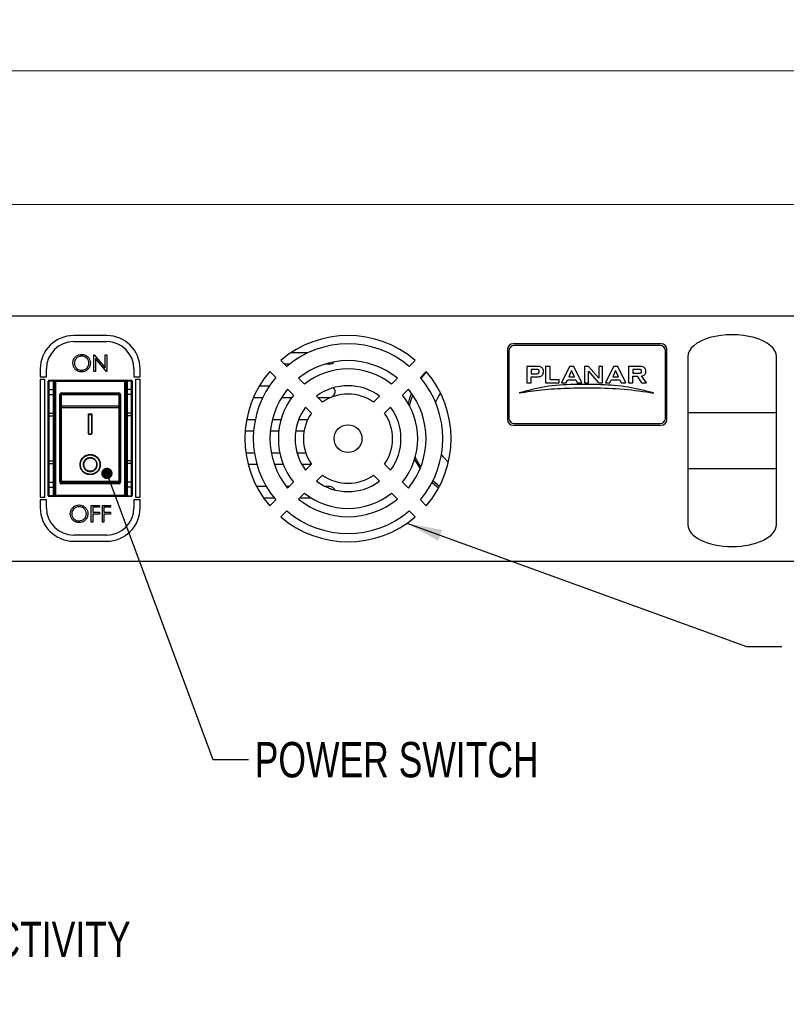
# Model space of a CAD drawing. Header units: millimetres. Extents: x 0 to 844, y -2 to 552.
# Tile 4 of 65: x 237 to 305, y 123 to 211. Entities that reach past the tile are written whole.
import ezdxf

# ---------------------------------------------------------------- set-up
doc = ezdxf.new("R2010")
doc.units = ezdxf.units.MM
doc.styles.add('SLDTEXTSTYLE3', font='TXT', dxfattribs={"width": 0.75})
doc.dimstyles.new('SLDDIMSTYLE0', dxfattribs={"dimtxt": 3.175, "dimasz": 3.175, "dimexe": 0, "dimexo": 0.0625, "dimgap": 0.79375, "dimtad": 0, "dimtih": 1, "dimtoh": 1, "dimdec": 1, "dimlfac": 2, "dimrnd": 1e-09, "dimzin": 12, "dimdsep": 46, "dimtxsty": 'SLDTEXTSTYLE3', "dimsah": 1, "dimcen": 0.09, "dimadec": 0, "dimazin": 3, "dimtfac": 1, "dimtdec": 1, "dimtofl": 0, "dimtmove": 0, "dimatfit": 3, "dimfxl": 1, "dimfrac": 2, "dimtolj": 1, "dimtzin": 12, "dimarcsym": 0})
doc.dimstyles.new('SLDDIMSTYLE1', dxfattribs={"dimtxt": 0.18, "dimasz": 1.016, "dimexe": 0, "dimexo": 0.0625, "dimgap": 0, "dimtad": 0, "dimtih": 1, "dimtoh": 1, "dimdec": 0, "dimrnd": 1e-09, "dimzin": 0, "dimdsep": 46, "dimtxsty": 'Standard', "dimblk1": 'DOT', "dimblk2": 'DOT', "dimsah": 1, "dimcen": 0.09, "dimadec": 0, "dimazin": 0, "dimtfac": 1.016, "dimtdec": 0, "dimtofl": 0, "dimtmove": 0, "dimatfit": 3, "dimldrblk": 'DOT', "dimfxl": 1, "dimfrac": 2, "dimtolj": 1, "dimtzin": 0, "dimarcsym": 0})
doc.dimstyles.new('SLDDIMSTYLE2', dxfattribs={"dimtxt": 0.18, "dimasz": 3.175, "dimexe": 0, "dimexo": 0.0625, "dimgap": 0, "dimtad": 0, "dimtih": 1, "dimtoh": 1, "dimdec": 0, "dimrnd": 1e-09, "dimzin": 0, "dimdsep": 46, "dimtxsty": 'Standard', "dimsah": 1, "dimcen": 0.09, "dimadec": 0, "dimazin": 0, "dimtfac": 3.175, "dimtdec": 0, "dimtofl": 0, "dimtmove": 0, "dimatfit": 3, "dimfxl": 1, "dimfrac": 2, "dimtolj": 1, "dimtzin": 0, "dimarcsym": 0})

# ---------------------------------------------------------------- blocks, each defined once
blk = doc.blocks.new('_D')
at = {"color": 1, "linetype": 'Continuous', "lineweight": 0}
for p, q in [((189.433, 199.237), (188.465, 199.237)), ((188.465, 199.237), (188.465, 194.197)), ((199.99, 199.237), (200.957, 199.237)), ((200.957, 199.237), (200.957, 194.197)), ((78.383, 184.634), (78.383, 197.839)), ((310.433, 184.634), (310.433, 197.839)), ((78.383, 194.664), (185.682, 194.664)), ((310.433, 194.664), (203.741, 194.664)), ((188.465, 194.197), (189.433, 194.197)), ((200.957, 194.197), (199.99, 194.197))]:
    blk.add_line(p, q, dxfattribs=at)
at = {"color": 1, "linetype": 'Continuous', "lineweight": 18}
for points in [[(78.383, 194.664), (81.558, 194.156), (81.558, 195.172)], [(310.433, 194.664), (307.258, 195.172), (307.258, 194.156)]]:
    blk.add_solid(points, dxfattribs=at)
at = {"color": 1, "linetype": 'Continuous', "lineweight": 18, "char_height": 3.175, "attachment_point": 1, "style": 'SLDTEXTSTYLE3'}
for s, insert in [('18.27', (189.433, 198.29)), ('464.1', (189.433, 193.539))]:
    blk.add_mtext(s, dxfattribs=dict(at, insert=insert))
blk = doc.blocks.new('_D_1')
at = {"color": 1, "linetype": 'Continuous', "lineweight": 0}
for p, q in [((189.715, 211.237), (188.748, 211.237)), ((188.748, 211.237), (188.748, 206.197)), ((200.272, 211.237), (201.239, 211.237)), ((201.239, 211.237), (201.239, 206.197)), ((73.758, 185.934), (73.758, 209.839)), ((315.058, 185.934), (315.058, 209.839)), ((73.758, 206.664), (185.964, 206.664)), ((315.058, 206.664), (204.023, 206.664)), ((188.748, 206.197), (189.715, 206.197)), ((201.239, 206.197), (200.272, 206.197))]:
    blk.add_line(p, q, dxfattribs=at)
at = {"color": 1, "linetype": 'Continuous', "lineweight": 18}
for points in [[(73.758, 206.664), (76.933, 206.156), (76.933, 207.172)], [(315.058, 206.664), (311.883, 207.172), (311.883, 206.156)]]:
    blk.add_solid(points, dxfattribs=at)
at = {"color": 1, "linetype": 'Continuous', "lineweight": 18, "char_height": 3.175, "attachment_point": 1, "style": 'SLDTEXTSTYLE3'}
for s, insert in [('19.00', (189.715, 210.29)), ('482.6', (189.715, 205.539))]:
    blk.add_mtext(s, dxfattribs=dict(at, insert=insert))
blk = doc.blocks.new('_Dot')
at = {"color": 0, "linetype": 'ByBlock', "lineweight": -2}
blk.add_line((-0.5, 0), (-1, 0), dxfattribs=at)
at = {"color": 0, "linetype": 'ByBlock', "const_width": 0.5}
blk.add_lwpolyline([(-0.25, 0, 1), (0.25, 0, 1)], format="xyb", close=True, dxfattribs=at)
blk = doc.blocks.new('SW_NOTE_0_7')
at = {"color": 0, "linetype": 'Continuous', "lineweight": 0, "char_height": 3.175, "attachment_point": 1, "style": 'SLDTEXTSTYLE3'}
for s, insert in [('PORT OUTPUT ACTIVITY', (0.61, 1.604)), ('INDICATORS', (0.61, -2.571))]:
    blk.add_mtext(s, dxfattribs=dict(at, insert=insert))

msp = doc.modelspace()

# ---------------------------------------------------------------- linework, layer by layer
at = {"color": 7, "linetype": 'Continuous', "lineweight": 25}
for p, q in [((315.058, 184.664), (73.758, 184.664)), ((244.41, 182.915), (241.455, 182.915)), ((241.455, 182.365), (244.41, 182.365)), ((294.158, 182.164), (280.858, 182.164)), ((294.033, 182.014), (280.983, 182.014)), ((243.26, 179.682), (243.26, 181.182)), ((243.26, 181.182), (243.288, 181.182)), ((243.288, 181.182), (244.279, 180.002)), ((244.279, 181.182), (244.413, 181.182)), ((244.279, 180.002), (244.279, 181.182)), ((244.413, 181.182), (244.413, 179.682)), ((262.458, 181.364), (260.932, 181.364)), ((280.358, 181.664), (280.358, 175.364)), ((280.483, 181.514), (280.483, 175.514)), ((294.533, 175.514), (294.533, 181.514)), ((294.658, 175.364), (294.658, 181.664)), ((244.383, 179.682), (243.394, 180.86)), ((243.394, 180.86), (243.394, 179.682)), ((260.031, 180.681), (260.563, 180.149)), ((260.348, 180.364), (260.827, 180.364)), ((264.03, 180.364), (264.408, 180.364)), ((271.553, 180.149), (272.085, 180.681)), ((283.111, 180.147), (282.096, 180.147)), ((282.096, 180.147), (282.096, 178.67)), ((283.784, 180.147), (283.784, 178.67)), ((284.179, 180.147), (283.784, 180.147)), ((284.179, 178.951), (284.179, 180.147)), ((285.912, 180.147), (285.193, 178.67)), ((286.308, 180.147), (285.912, 180.147)), ((287.027, 178.67), (286.308, 180.147)), ((287.263, 180.147), (287.263, 178.67)), ((287.633, 180.147), (287.263, 180.147)), ((288.544, 179.102), (287.633, 180.147)), ((288.544, 180.147), (288.544, 179.102)), ((288.896, 180.147), (288.544, 180.147)), ((288.896, 178.67), (288.896, 180.147)), ((289.858, 180.147), (289.139, 178.67)), ((290.244, 180.147), (289.858, 180.147)), ((290.962, 178.67), (290.244, 180.147)), ((291.21, 180.147), (291.21, 178.67)), ((292.33, 180.147), (291.21, 180.147)), ((296.533, 181.014), (296.533, 176.014)), ((304.483, 176.014), (304.483, 181.014)), ((238.455, 179.915), (238.455, 179.208)), ((239.005, 179.208), (239.005, 179.915)), ((243.394, 179.682), (243.26, 179.682)), ((244.413, 179.682), (244.383, 179.682)), ((246.86, 179.915), (246.86, 179.208)), ((247.41, 179.208), (247.41, 179.915)), ((259.573, 179.159), (259.041, 179.691)), ((273.075, 179.691), (272.543, 179.159)), ((283.036, 179.88), (282.491, 179.88)), ((282.491, 179.88), (282.491, 179.49)), ((282.491, 179.49), (282.999, 179.49)), ((283.194, 179.632), (283.194, 179.729)), ((283.581, 179.58), (283.581, 179.781)), ((286.108, 179.764), (285.86, 179.214)), ((286.358, 179.214), (286.108, 179.764)), ((287.628, 179.707), (288.531, 178.67)), ((287.628, 178.67), (287.628, 179.707)), ((290.05, 179.778), (289.794, 179.215)), ((290.303, 179.215), (290.05, 179.778)), ((291.591, 179.878), (291.591, 179.527)), ((292.211, 179.878), (291.591, 179.878)), ((291.591, 179.527), (292.226, 179.527)), ((291.591, 179.258), (292.002, 179.258)), ((291.591, 178.67), (291.591, 179.258)), ((292.002, 179.258), (292.391, 178.67)), ((292.391, 179.668), (292.391, 179.721)), ((292.832, 178.67), (292.391, 179.289)), ((292.764, 179.639), (292.764, 179.774)), ((238.455, 179.208), (239.005, 179.208)), ((238.855, 178.958), (238.455, 178.958)), ((238.455, 178.958), (238.455, 168.421)), ((238.855, 168.421), (238.855, 178.958)), ((239.158, 177.972), (239.158, 178.762)), ((239.258, 178.914), (239.633, 178.914)), ((239.258, 178.849), (239.258, 178.914)), ((239.258, 178.058), (239.258, 178.849)), ((239.258, 178.849), (239.633, 178.849)), ((239.633, 178.849), (239.633, 178.914)), ((239.633, 178.914), (239.833, 178.914)), ((239.633, 178.058), (239.633, 178.849)), ((239.833, 178.814), (239.733, 178.814)), ((239.733, 177.972), (239.733, 178.762)), ((239.833, 178.914), (239.833, 178.814)), ((239.833, 178.914), (246.033, 178.914)), ((239.833, 178.814), (239.833, 168.564)), ((239.833, 178.814), (246.033, 178.814)), ((246.033, 178.914), (246.033, 178.814)), ((246.033, 178.914), (246.233, 178.914)), ((246.133, 178.814), (246.033, 178.814)), ((246.033, 168.564), (246.033, 178.814)), ((246.133, 178.762), (246.133, 177.972)), ((246.233, 178.914), (246.233, 178.849)), ((246.233, 178.914), (246.608, 178.914)), ((246.233, 178.849), (246.608, 178.849)), ((246.233, 178.849), (246.233, 178.058)), ((246.608, 178.914), (246.608, 178.849)), ((246.608, 178.849), (246.608, 178.058)), ((246.708, 178.762), (246.708, 177.972)), ((246.86, 179.208), (247.41, 179.208)), ((247.01, 178.958), (247.01, 168.421)), ((247.41, 178.958), (247.01, 178.958)), ((247.41, 168.421), (247.41, 178.958)), ((261.628, 179.084), (262.161, 178.551)), ((269.954, 178.551), (270.488, 179.084)), ((282.096, 178.67), (282.491, 178.67)), ((282.491, 178.67), (282.491, 179.222)), ((282.491, 179.222), (283.133, 179.222)), ((283.784, 178.67), (284.992, 178.67)), ((284.992, 178.951), (284.179, 178.951)), ((284.992, 178.67), (284.992, 178.951)), ((285.193, 178.67), (285.615, 178.67)), ((285.615, 178.67), (285.739, 178.945)), ((285.739, 178.945), (286.48, 178.945)), ((285.86, 179.214), (286.358, 179.214)), ((286.48, 178.945), (286.605, 178.67)), ((286.605, 178.67), (287.027, 178.67)), ((287.263, 178.67), (287.628, 178.67)), ((288.531, 178.67), (288.896, 178.67)), ((289.139, 178.67), (289.546, 178.67)), ((289.546, 178.67), (289.671, 178.945)), ((289.671, 178.945), (290.424, 178.945)), ((289.794, 179.215), (290.303, 179.215)), ((290.424, 178.945), (290.547, 178.67)), ((290.547, 178.67), (290.962, 178.67)), ((291.21, 178.67), (291.591, 178.67)), ((292.391, 178.67), (292.832, 178.67)), ((239.158, 177.624), (239.158, 177.972)), ((239.158, 177.624), (239.258, 177.624)), ((239.158, 175.951), (239.158, 177.624)), ((239.258, 177.624), (239.258, 178.058)), ((239.258, 178.058), (239.633, 178.058)), ((239.258, 177.624), (239.633, 177.624)), ((239.258, 175.951), (239.258, 177.624)), ((239.633, 177.624), (239.633, 178.058)), ((239.633, 175.951), (239.633, 177.624)), ((239.633, 177.624), (239.733, 177.624)), ((239.733, 177.624), (239.733, 177.972)), ((239.733, 175.951), (239.733, 177.624)), ((240.208, 169.764), (240.208, 177.614)), ((240.258, 177.614), (240.208, 177.614)), ((240.258, 169.764), (240.258, 177.614)), ((240.308, 176.57), (240.308, 177.605)), ((240.358, 177.764), (245.508, 177.764)), ((240.358, 177.764), (240.358, 177.714)), ((240.358, 177.714), (245.508, 177.714)), ((240.358, 176.605), (240.358, 177.614)), ((240.358, 177.614), (245.508, 177.614)), ((245.508, 177.764), (245.508, 177.714)), ((245.508, 177.614), (245.508, 176.605)), ((245.558, 177.605), (245.558, 176.57)), ((245.658, 177.614), (245.608, 177.614)), ((245.608, 177.614), (245.608, 169.764)), ((245.658, 177.614), (245.658, 169.764)), ((246.133, 177.972), (246.133, 177.624)), ((246.233, 177.624), (246.133, 177.624)), ((246.133, 177.624), (246.133, 175.951)), ((246.608, 178.058), (246.233, 178.058)), ((246.233, 178.058), (246.233, 177.624)), ((246.608, 177.624), (246.233, 177.624)), ((246.233, 177.624), (246.233, 175.951)), ((246.608, 178.058), (246.608, 177.624)), ((246.608, 177.624), (246.608, 175.951)), ((246.708, 177.624), (246.608, 177.624)), ((246.708, 177.972), (246.708, 177.624)), ((246.708, 177.624), (246.708, 175.951)), ((258.975, 178.364), (258.091, 178.364)), ((261.171, 177.561), (260.638, 178.094)), ((271.478, 178.094), (270.944, 177.561)), ((240.358, 176.605), (240.358, 176.415)), ((240.358, 176.605), (245.508, 176.605)), ((245.508, 176.415), (245.508, 176.605)), ((257.58, 177.364), (258.405, 177.364)), ((260.115, 177.364), (261.021, 177.364)), ((263.231, 177.482), (263.768, 176.944)), ((263.348, 177.364), (264.408, 177.364)), ((268.347, 176.944), (268.885, 177.482)), ((239.158, 175.951), (239.258, 175.951)), ((239.258, 175.951), (239.633, 175.951)), ((239.258, 175.703), (239.258, 175.951)), ((239.633, 175.951), (239.733, 175.951)), ((239.633, 175.703), (239.633, 175.951)), ((239.733, 175.753), (239.733, 175.951)), ((239.733, 171.626), (239.733, 175.753)), ((240.308, 169.814), (240.308, 176.444)), ((245.508, 176.415), (240.358, 176.415)), ((240.358, 169.815), (240.358, 176.415)), ((242.783, 175.868), (242.783, 175.855)), ((242.783, 174.104), (242.783, 175.855)), ((242.808, 175.889), (243.058, 175.889)), ((242.808, 175.887), (242.808, 175.877)), ((242.808, 175.887), (243.058, 175.887)), ((242.808, 175.877), (242.808, 175.842)), ((242.808, 175.877), (243.058, 175.877)), ((242.808, 175.842), (243.058, 175.842)), ((242.808, 174.095), (242.808, 175.842)), ((243.058, 175.887), (243.058, 175.877)), ((243.058, 175.877), (243.058, 175.842)), ((243.058, 175.842), (243.058, 174.095)), ((243.083, 175.868), (243.083, 175.855)), ((243.083, 175.855), (243.083, 174.104)), ((245.508, 176.415), (245.508, 169.815)), ((245.558, 176.444), (245.558, 169.814)), ((246.233, 175.951), (246.133, 175.951)), ((246.133, 175.951), (246.133, 175.753)), ((246.133, 175.753), (246.133, 171.626)), ((246.608, 175.951), (246.233, 175.951)), ((246.233, 175.951), (246.233, 175.703)), ((246.708, 175.951), (246.608, 175.951)), ((246.608, 175.951), (246.608, 175.703)), ((262.778, 175.954), (262.241, 176.492)), ((269.875, 176.492), (269.337, 175.954)), ((296.533, 176.014), (296.533, 170.964)), ((304.483, 170.964), (304.483, 176.014)), ((239.258, 175.703), (239.633, 175.703)), ((239.258, 171.676), (239.258, 175.703)), ((239.633, 171.676), (239.633, 175.703)), ((246.608, 175.703), (246.233, 175.703)), ((246.233, 175.703), (246.233, 171.676)), ((246.608, 175.703), (246.608, 171.676)), ((257.729, 175.364), (256.965, 175.364)), ((260.043, 175.364), (259.267, 175.364)), ((262.437, 175.364), (261.622, 175.364)), ((280.858, 174.864), (294.158, 174.864)), ((280.983, 175.014), (294.033, 175.014)), ((242.808, 174.095), (243.058, 174.095)), ((242.808, 174.088), (243.058, 174.088)), ((242.808, 174.079), (243.058, 174.079)), ((256.834, 174.364), (257.587, 174.364)), ((259.093, 174.364), (259.847, 174.364)), ((261.359, 174.364), (262.119, 174.364)), ((242.933, 172.234), (242.933, 172.238)), ((257.658, 172.364), (256.899, 172.364)), ((259.944, 172.364), (259.179, 172.364)), ((262.275, 172.364), (261.489, 172.364)), ((239.158, 171.428), (239.258, 171.428)), ((239.158, 169.755), (239.158, 171.428)), ((239.258, 171.676), (239.633, 171.676)), ((239.258, 171.428), (239.258, 171.676)), ((239.258, 171.428), (239.633, 171.428)), ((239.258, 169.755), (239.258, 171.428)), ((239.633, 171.428), (239.633, 171.676)), ((239.633, 169.755), (239.633, 171.428)), ((239.633, 171.428), (239.733, 171.428)), ((239.733, 171.428), (239.733, 171.626)), ((239.733, 169.755), (239.733, 171.428)), ((246.133, 171.626), (246.133, 171.428)), ((246.233, 171.428), (246.133, 171.428)), ((246.133, 171.428), (246.133, 169.755)), ((246.233, 171.676), (246.233, 171.428)), ((246.608, 171.676), (246.233, 171.676)), ((246.608, 171.428), (246.233, 171.428)), ((246.233, 171.428), (246.233, 169.755)), ((246.608, 171.676), (246.608, 171.428)), ((246.608, 171.428), (246.608, 169.755)), ((246.708, 171.428), (246.608, 171.428)), ((246.708, 171.428), (246.708, 169.755)), ((257.098, 171.364), (257.875, 171.364)), ((259.446, 171.364), (260.246, 171.364)), ((261.902, 171.364), (262.768, 171.364)), ((262.241, 170.837), (262.778, 171.375)), ((269.337, 171.375), (269.875, 170.837)), ((242.933, 170.738), (242.933, 170.739)), ((296.533, 170.964), (296.533, 165.964)), ((304.483, 165.964), (304.483, 170.964)), ((239.158, 169.755), (239.258, 169.755)), ((239.158, 169.407), (239.158, 169.755)), ((239.258, 169.755), (239.633, 169.755)), ((239.258, 169.321), (239.258, 169.755)), ((239.633, 169.755), (239.733, 169.755)), ((239.633, 169.321), (239.633, 169.755)), ((239.733, 169.407), (239.733, 169.755)), ((240.208, 169.764), (240.258, 169.764)), ((245.508, 169.815), (240.358, 169.815)), ((240.358, 169.815), (240.358, 169.764)), ((245.508, 169.764), (240.358, 169.764)), ((240.358, 169.614), (240.358, 169.664)), ((245.508, 169.664), (240.358, 169.664)), ((245.508, 169.614), (240.358, 169.614)), ((245.508, 169.764), (245.508, 169.815)), ((245.508, 169.614), (245.508, 169.664)), ((245.658, 169.764), (245.608, 169.764)), ((246.233, 169.755), (246.133, 169.755)), ((246.133, 169.755), (246.133, 169.407)), ((246.608, 169.755), (246.233, 169.755)), ((246.233, 169.755), (246.233, 169.321)), ((246.608, 169.755), (246.608, 169.321)), ((246.708, 169.755), (246.608, 169.755)), ((246.708, 169.755), (246.708, 169.407)), ((260.638, 169.235), (261.171, 169.768)), ((263.768, 170.385), (263.231, 169.847)), ((268.885, 169.847), (268.347, 170.385)), ((270.944, 169.768), (271.478, 169.235)), ((273.59, 169.725), (274.181, 169.241)), ((274.255, 169.379), (273.665, 169.872)), ((239.158, 168.617), (239.158, 169.407)), ((239.258, 169.321), (239.633, 169.321)), ((239.258, 168.53), (239.258, 169.321)), ((239.633, 168.53), (239.633, 169.321)), ((239.733, 168.617), (239.733, 169.407)), ((246.133, 169.407), (246.133, 168.617)), ((246.608, 169.321), (246.233, 169.321)), ((246.233, 169.321), (246.233, 168.53)), ((246.608, 169.321), (246.608, 168.53)), ((246.708, 169.407), (246.708, 168.617)), ((258.726, 169.364), (257.868, 169.364)), ((260.768, 169.364), (260.534, 169.364)), ((262.161, 168.778), (261.628, 168.245)), ((264.408, 169.364), (264.04, 169.364)), ((270.488, 168.245), (269.954, 168.778)), ((238.455, 168.421), (238.855, 168.421)), ((238.455, 168.171), (238.455, 167.464)), ((239.005, 168.171), (238.455, 168.171)), ((239.005, 167.464), (239.005, 168.171)), ((239.633, 168.53), (239.258, 168.53)), ((239.258, 168.464), (239.258, 168.53)), ((239.633, 168.464), (239.258, 168.464)), ((239.633, 168.464), (239.633, 168.53)), ((239.833, 168.464), (239.633, 168.464)), ((239.733, 168.564), (239.833, 168.564)), ((239.833, 168.464), (239.833, 168.564)), ((246.033, 168.564), (239.833, 168.564)), ((246.033, 168.464), (239.833, 168.464)), ((246.033, 168.564), (246.133, 168.564)), ((246.033, 168.464), (246.033, 168.564)), ((246.233, 168.464), (246.033, 168.464)), ((246.233, 168.53), (246.608, 168.53)), ((246.233, 168.53), (246.233, 168.464)), ((246.608, 168.464), (246.233, 168.464)), ((246.608, 168.464), (246.608, 168.53)), ((247.41, 168.171), (246.86, 168.171)), ((246.86, 168.171), (246.86, 167.464)), ((247.01, 168.421), (247.41, 168.421)), ((247.41, 167.464), (247.41, 168.171)), ((258.477, 168.364), (259.412, 168.364)), ((259.041, 167.637), (259.573, 168.169)), ((261.748, 168.364), (262.745, 168.364)), ((272.543, 168.169), (273.075, 167.637)), ((243.029, 167.676), (243.76, 167.676)), ((243.029, 166.176), (243.029, 167.676)), ((243.76, 167.522), (243.163, 167.522)), ((243.163, 167.522), (243.163, 167.061)), ((243.163, 167.061), (243.76, 167.061)), ((243.163, 166.907), (243.163, 166.176)), ((243.76, 166.907), (243.163, 166.907)), ((243.76, 167.676), (243.76, 167.522)), ((243.76, 167.061), (243.76, 166.907)), ((244.029, 166.176), (244.029, 167.676)), ((244.029, 167.676), (244.76, 167.676)), ((244.163, 167.522), (244.163, 167.061)), ((244.76, 167.522), (244.163, 167.522)), ((244.163, 167.061), (244.76, 167.061)), ((244.76, 166.907), (244.163, 166.907)), ((244.163, 166.907), (244.163, 166.176)), ((244.76, 167.676), (244.76, 167.522)), ((244.76, 167.061), (244.76, 166.907)), ((260.563, 167.18), (260.031, 166.648)), ((272.085, 166.648), (271.553, 167.18)), ((243.163, 166.176), (243.029, 166.176)), ((244.163, 166.176), (244.029, 166.176)), ((244.41, 165.014), (241.455, 165.014)), ((241.455, 164.464), (244.41, 164.464)), ((73.758, 162.664), (315.058, 162.664))]:
    msp.add_line(p, q, dxfattribs=at)
at = {"color": 8, "linetype": 'Continuous', "lineweight": 25}
for p, q in [((296.533, 176.014), (304.483, 176.014)), ((242.808, 174.095), (242.808, 174.079)), ((243.058, 174.079), (243.058, 174.095)), ((304.483, 170.964), (296.533, 170.964))]:
    msp.add_line(p, q, dxfattribs=at)
at = {"color": 7, "linetype": 'Continuous', "lineweight": 25, "flags": 128}
for points in [[(272.633, 179.051), (272.711, 179.165), (273.099, 179.664)], [(271.747, 177.742), (271.586, 177.297), (271.45, 176.824)], [(271.576, 176.6), (271.719, 177.145), (271.865, 177.572)], [(273.914, 176.909), (274.108, 177.333), (274.353, 177.756)], [(239.158, 175.753), (239.16, 175.743), (239.165, 175.734), (239.174, 175.725), (239.187, 175.718), (239.202, 175.712), (239.219, 175.707), (239.238, 175.704), (239.258, 175.703)], [(239.633, 175.703), (239.652, 175.704), (239.671, 175.707), (239.688, 175.712), (239.703, 175.718), (239.716, 175.725), (239.725, 175.734), (239.731, 175.743), (239.733, 175.753)], [(240.308, 176.444), (240.309, 176.438), (240.311, 176.433), (240.316, 176.428), (240.322, 176.424), (240.33, 176.42), (240.338, 176.418), (240.348, 176.416), (240.358, 176.415)], [(242.783, 175.855), (242.783, 175.853), (242.785, 175.85), (242.787, 175.848), (242.79, 175.846), (242.794, 175.844), (242.798, 175.843), (242.803, 175.842), (242.808, 175.842)], [(243.083, 175.855), (243.082, 175.853), (243.081, 175.85), (243.078, 175.848), (243.075, 175.846), (243.072, 175.844), (243.067, 175.843), (243.063, 175.842), (243.058, 175.842)], [(245.508, 176.415), (245.517, 176.416), (245.527, 176.418), (245.535, 176.42), (245.543, 176.424), (245.549, 176.428), (245.554, 176.433), (245.557, 176.438), (245.558, 176.444)], [(246.233, 175.703), (246.213, 175.704), (246.194, 175.707), (246.177, 175.712), (246.162, 175.718), (246.149, 175.725), (246.14, 175.734), (246.135, 175.743), (246.133, 175.753)], [(246.708, 175.753), (246.706, 175.743), (246.7, 175.734), (246.691, 175.725), (246.678, 175.718), (246.663, 175.712), (246.646, 175.707), (246.627, 175.704), (246.608, 175.703)], [(242.783, 174.104), (242.783, 174.102), (242.785, 174.1), (242.787, 174.099), (242.79, 174.097), (242.794, 174.096), (242.798, 174.095), (242.803, 174.095), (242.808, 174.095)], [(243.083, 174.104), (243.082, 174.102), (243.081, 174.1), (243.078, 174.099), (243.075, 174.097), (243.072, 174.096), (243.067, 174.095), (243.063, 174.095), (243.058, 174.095)], [(275.055, 171.517), (274.617, 172.005), (274.438, 172.246)], [(239.158, 171.626), (239.16, 171.636), (239.165, 171.645), (239.174, 171.653), (239.187, 171.661), (239.202, 171.667), (239.219, 171.672), (239.238, 171.675), (239.258, 171.676)], [(239.633, 171.676), (239.652, 171.675), (239.671, 171.672), (239.688, 171.667), (239.703, 171.661), (239.716, 171.653), (239.725, 171.645), (239.731, 171.636), (239.733, 171.626)], [(246.233, 171.676), (246.213, 171.675), (246.194, 171.672), (246.177, 171.667), (246.162, 171.661), (246.149, 171.653), (246.14, 171.645), (246.135, 171.636), (246.133, 171.626)], [(246.708, 171.626), (246.706, 171.636), (246.7, 171.645), (246.691, 171.653), (246.678, 171.661), (246.663, 171.667), (246.646, 171.672), (246.627, 171.675), (246.608, 171.676)], [(272.019, 171.787), (272.02, 171.784), (272.513, 170.958)], [(272.588, 171.144), (272.272, 171.67), (272.09, 172.028)]]:
    msp.add_lwpolyline(points, dxfattribs=at)
at = {"color": 7, "linetype": 'Continuous', "lineweight": 25}
msp.add_circle((266.058, 173.664), 1.25, dxfattribs=at)
for centre, radius, start, end in [((241.455, 179.915), 3, 90, 180), ((244.41, 179.915), 3, 0, 90), ((266.058, 173.664), 9.25, 49.34005, 130.65995), ((241.455, 179.915), 2.45, 90, 180), ((244.41, 179.915), 2.45, 0, 90), ((266.058, 173.664), 8.5, 49.72383, 130.27617), ((280.858, 181.664), 0.5, 90, 180), ((280.983, 181.514), 0.5, 90, 180), ((294.033, 181.514), 0.5, 0, 90), ((294.158, 181.664), 0.5, 0, 90), ((266.058, 173.664), 7, 50.73917, 129.26083), ((264.408, 180.864), 0.5, 270, 321.01128), ((266.058, 173.664), 9.25, 139.34005, 220.65995), ((266.058, 173.664), 6.25, 51.43062, 128.56938), ((266.058, 173.664), 9.25, 319.34005, 40.65995), ((239.258, 178.814), 0.1, 90, 180), ((239.251, 178.755), 0.0941, 86.2515, 175.68157), ((239.633, 178.814), 0.1, 0, 90), ((239.639, 178.755), 0.0941, 4.31843, 93.7485), ((246.233, 178.814), 0.1, 90, 180), ((246.226, 178.755), 0.0941, 86.24948, 175.68148), ((246.608, 178.814), 0.1, 0, 90), ((246.614, 178.755), 0.0941, 4.31843, 93.7485), ((266.058, 173.664), 8.5, 139.72383, 220.27617), ((266.058, 173.664), 4.75, 53.47445, 126.52555), ((266.058, 173.664), 8.5, 319.72383, 40.27617), ((239.251, 177.965), 0.0941, 86.25032, 175.68275), ((239.639, 177.965), 0.0941, 4.31725, 93.74968), ((240.358, 177.614), 0.15, 90, 180), ((240.358, 177.614), 0.1, 90, 180), ((245.508, 177.614), 0.15, 360, 90), ((245.508, 177.614), 0.1, 0, 90), ((246.226, 177.965), 0.0941, 86.2483, 175.68266), ((246.614, 177.965), 0.0941, 4.31725, 93.74968), ((266.058, 173.664), 7, 140.73917, 219.26083), ((266.058, 173.664), 6.25, 141.43062, 218.56938), ((266.058, 173.664), 4, 55.07866, 124.92134), ((264.408, 177.864), 0.5, 270, 47.05084), ((266.058, 173.664), 6.25, 321.43062, 38.56938), ((266.058, 173.664), 7, 320.73917, 39.26083), ((240.351, 176.561), 0.0446, 81.81575, 168.27766), ((245.514, 176.561), 0.0446, 11.72234, 98.18425), ((242.806, 175.853), 0.0234, 85.9002, 175.1986), ((243.059, 175.853), 0.0234, 4.8014, 94.0998), ((266.058, 173.664), 4.75, 143.47445, 216.52555), ((266.058, 173.664), 4, 145.07866, 214.92134), ((266.058, 173.664), 4, 325.07866, 34.92134), ((266.058, 173.664), 4.75, 323.47445, 36.52555), ((280.858, 175.364), 0.5, 180, 270), ((280.983, 175.514), 0.5, 180, 270), ((294.033, 175.514), 0.5, 270, 0), ((294.158, 175.364), 0.5, 270, 0), ((242.808, 174.104), 0.025, 180, 270), ((243.058, 174.104), 0.025, 270, 0), ((240.358, 169.764), 0.15, 180, 270), ((240.358, 169.764), 0.1, 180, 270), ((240.345, 168.787), 1.028, 89.30287, 92.09029), ((240.358, 169.814), 0.05, 180, 270), ((245.52, 168.787), 1.028, 87.90971, 90.69713), ((245.508, 169.814), 0.05, 270, 0), ((245.508, 169.764), 0.15, 270, 360), ((245.508, 169.764), 0.1, 270, 360), ((266.058, 173.664), 4.75, 233.47445, 306.52555), ((266.058, 173.664), 4, 235.07866, 304.92134), ((239.251, 169.414), 0.0941, 184.31792, 273.74909), ((239.639, 169.414), 0.0941, 266.25091, 355.68208), ((246.226, 169.414), 0.0941, 184.31801, 273.75111), ((246.614, 169.414), 0.0941, 266.25091, 355.68208), ((266.058, 173.664), 6.25, 231.43062, 308.56938), ((264.408, 168.864), 0.5, 23.85075, 90), ((239.251, 168.624), 0.0941, 184.31792, 273.74902), ((239.258, 168.564), 0.1, 180, 270), ((239.639, 168.624), 0.0941, 266.25098, 355.68208), ((239.633, 168.564), 0.1, 270, 0), ((246.226, 168.624), 0.0941, 184.31801, 273.75104), ((246.233, 168.564), 0.1, 180, 270), ((246.614, 168.624), 0.0941, 266.25098, 355.68208), ((246.608, 168.564), 0.1, 270, 0), ((266.058, 173.664), 7, 230.73917, 309.26083), ((241.455, 167.464), 3, 180, 270), ((241.455, 167.464), 2.45, 180, 270), ((244.41, 167.464), 3, 270, 0), ((244.41, 167.464), 2.45, 270, 0), ((266.058, 173.664), 8.5, 229.72383, 310.27617), ((266.058, 173.664), 9.25, 229.34005, 310.65995)]:
    msp.add_arc(centre, radius, start, end, dxfattribs=at)
for centre, start_param, end_param in [((300.508, 181.014), 0, 3.141593), ((300.508, 165.964), 3.141593, 6.283185)]:
    msp.add_ellipse(centre, major_axis=(3.975, 0), ratio=0.496855, start_param=start_param, end_param=end_param, dxfattribs=at)
for points, knots in [([(241.375, 180.426), (241.389, 180.542), (241.416, 180.773), (241.622, 181.037), (241.881, 181.194), (242.063, 181.212), (242.154, 181.221)], [0, 0, 0, 0, 0.279731, 0.559327, 0.779678, 1, 1, 1, 1]), ([(242.16, 181.067), (242.066, 181.055), (241.876, 181.03), (241.66, 180.863), (241.53, 180.651), (241.516, 180.501), (241.51, 180.426)], [0, 0, 0, 0, 0.279627, 0.55935, 0.77963, 1, 1, 1, 1]), ([(242.154, 181.221), (242.271, 181.209), (242.506, 181.184), (242.769, 180.971), (242.929, 180.71), (242.944, 180.525), (242.952, 180.433)], [0, 0, 0, 0, 0.279765, 0.559359, 0.779571, 1, 1, 1, 1]), ([(242.817, 180.433), (242.806, 180.529), (242.783, 180.719), (242.6, 180.926), (242.384, 181.045), (242.235, 181.06), (242.16, 181.067)], [0, 0, 0, 0, 0.279468, 0.558872, 0.779514, 1, 1, 1, 1]), ([(242.166, 179.644), (242.05, 179.657), (241.817, 179.683), (241.559, 179.895), (241.399, 180.152), (241.383, 180.335), (241.375, 180.426)], [0, 0, 0, 0, 0.279662, 0.559355, 0.779636, 1, 1, 1, 1]), ([(241.51, 180.426), (241.521, 180.332), (241.544, 180.143), (241.725, 179.939), (241.938, 179.816), (242.086, 179.804), (242.16, 179.798)], [0, 0, 0, 0, 0.279416, 0.559077, 0.779479, 1, 1, 1, 1]), ([(242.16, 179.798), (242.256, 179.809), (242.446, 179.83), (242.667, 179.995), (242.797, 180.208), (242.81, 180.358), (242.817, 180.433)], [0, 0, 0, 0, 0.27983, 0.559389, 0.779655, 1, 1, 1, 1]), ([(242.952, 180.433), (242.939, 180.317), (242.912, 180.084), (242.699, 179.826), (242.44, 179.667), (242.257, 179.652), (242.166, 179.644)], [0, 0, 0, 0, 0.27963, 0.559344, 0.779598, 1, 1, 1, 1]), ([(283.581, 179.781), (283.579, 179.798), (283.574, 179.84), (283.539, 179.925), (283.473, 180.017), (283.37, 180.092), (283.251, 180.139), (283.161, 180.144), (283.111, 180.147)], [0, 0, 0, 0, 0.077603, 0.191687, 0.421849, 0.585161, 0.773718, 1, 1, 1, 1]), ([(292.764, 179.774), (292.76, 179.801), (292.752, 179.863), (292.702, 179.954), (292.622, 180.048), (292.495, 180.13), (292.388, 180.141), (292.33, 180.147)], [0, 0, 0, 0, 0.133814, 0.298824, 0.485451, 0.726524, 1, 1, 1, 1]), ([(282.999, 179.49), (283.027, 179.493), (283.081, 179.499), (283.139, 179.535), (283.172, 179.571), (283.19, 179.6), (283.192, 179.621), (283.194, 179.632)], [0, 0, 0, 0, 0.319974, 0.615633, 0.755849, 0.883348, 1, 1, 1, 1]), ([(283.194, 179.729), (283.192, 179.741), (283.189, 179.766), (283.17, 179.803), (283.14, 179.84), (283.095, 179.873), (283.056, 179.877), (283.036, 179.88)], [0, 0, 0, 0, 0.14986, 0.32463, 0.514595, 0.748978, 1, 1, 1, 1]), ([(283.133, 179.222), (283.177, 179.224), (283.258, 179.229), (283.366, 179.269), (283.449, 179.324), (283.51, 179.39), (283.551, 179.459), (283.576, 179.523), (283.58, 179.563), (283.581, 179.58)], [0, 0, 0, 0, 0.20806, 0.384546, 0.539524, 0.678601, 0.808086, 0.917415, 1, 1, 1, 1]), ([(292.391, 179.721), (292.389, 179.74), (292.386, 179.776), (292.358, 179.821), (292.317, 179.853), (292.266, 179.874), (292.229, 179.876), (292.211, 179.878)], [0, 0, 0, 0, 0.212869, 0.400449, 0.581687, 0.794601, 1, 1, 1, 1]), ([(292.226, 179.527), (292.25, 179.529), (292.297, 179.533), (292.352, 179.568), (292.385, 179.615), (292.389, 179.65), (292.391, 179.668)], [0, 0, 0, 0, 0.299946, 0.573137, 0.780632, 1, 1, 1, 1]), ([(292.391, 179.289), (292.443, 179.299), (292.547, 179.318), (292.668, 179.405), (292.749, 179.516), (292.759, 179.598), (292.764, 179.639)], [0, 0, 0, 0, 0.282425, 0.562981, 0.778881, 1, 1, 1, 1]), ([(239.158, 178.762), (239.158, 178.768), (239.158, 178.781), (239.158, 178.796), (239.158, 178.807), (239.158, 178.813), (239.158, 178.814), (239.158, 178.814)], [0, 0, 0, 0, 0.202204, 0.401105, 0.598895, 0.797796, 1, 1, 1, 1]), ([(239.733, 178.814), (239.733, 178.814), (239.733, 178.813), (239.733, 178.807), (239.733, 178.796), (239.733, 178.781), (239.733, 178.768), (239.733, 178.762)], [0, 0, 0, 0, 0.202204, 0.401105, 0.598895, 0.797796, 1, 1, 1, 1]), ([(246.133, 178.762), (246.133, 178.768), (246.133, 178.781), (246.133, 178.796), (246.133, 178.807), (246.133, 178.813), (246.133, 178.814), (246.133, 178.814)], [0, 0, 0, 0, 0.202204, 0.401105, 0.598895, 0.797796, 1, 1, 1, 1]), ([(246.708, 178.814), (246.708, 178.814), (246.708, 178.813), (246.708, 178.807), (246.708, 178.796), (246.708, 178.781), (246.708, 178.768), (246.708, 178.762)], [0, 0, 0, 0, 0.202204, 0.401105, 0.598895, 0.797796, 1, 1, 1, 1]), ([(293.492, 177.754), (292.727, 177.952), (291.169, 178.355), (288.756, 178.529), (286.268, 178.531), (283.787, 178.427), (282.18, 177.975), (281.416, 177.761)], [0, 0, 0, 0, 0.193675, 0.394328, 0.591218, 0.805834, 1, 1, 1, 1]), ([(240.316, 177.614), (240.311, 177.614), (240.31, 177.614), (240.308, 177.614), (240.308, 177.614), (240.309, 177.614), (240.31, 177.614), (240.316, 177.614), (240.318, 177.614), (240.325, 177.614), (240.328, 177.614), (240.335, 177.614), (240.337, 177.614), (240.342, 177.614), (240.344, 177.614), (240.349, 177.614), (240.353, 177.614), (240.358, 177.614)], [0, 0, 0, 0, 0.25, 0.25, 0.5, 0.5, 0.75, 0.75, 0.875, 0.875, 0.9375, 0.9375, 0.96875, 0.96875, 0.984375, 0.984375, 1, 1, 1, 1]), ([(245.508, 177.614), (245.512, 177.614), (245.516, 177.614), (245.521, 177.614), (245.523, 177.614), (245.528, 177.614), (245.531, 177.614), (245.537, 177.614), (245.54, 177.614), (245.547, 177.614), (245.55, 177.614), (245.555, 177.614), (245.556, 177.614), (245.557, 177.614), (245.557, 177.614), (245.555, 177.614), (245.554, 177.614), (245.549, 177.614)], [0, 0, 0, 0, 0.015625, 0.015625, 0.03125, 0.03125, 0.0625, 0.0625, 0.125, 0.125, 0.25, 0.25, 0.5, 0.5, 0.75, 0.75, 1, 1, 1, 1]), ([(281.416, 177.761), (282.09, 177.87), (283.51, 178.099), (285.725, 178.215), (288.184, 178.244), (290.792, 178.153), (292.601, 177.885), (293.492, 177.754)], [0, 0, 0, 0, 0.168915, 0.355504, 0.547817, 0.777521, 1, 1, 1, 1]), ([(239.158, 175.753), (239.158, 175.765), (239.158, 175.79), (239.158, 175.829), (239.158, 175.869), (239.158, 175.91), (239.158, 175.937), (239.158, 175.951)], [0, 0, 0, 0, 0.202199, 0.401103, 0.598897, 0.797801, 1, 1, 1, 1]), ([(239.158, 171.626), (239.158, 171.67), (239.158, 171.759), (239.158, 171.894), (239.158, 172.032), (239.158, 172.172), (239.158, 172.314), (239.158, 172.458), (239.158, 172.731), (239.158, 173.14), (239.158, 173.689), (239.158, 174.238), (239.158, 174.685), (239.158, 175.03), (239.158, 175.278), (239.158, 175.52), (239.158, 175.675), (239.158, 175.753)], [0, 0, 0, 0, 0.035226, 0.070338, 0.105382, 0.140405, 0.175454, 0.210575, 0.245816, 0.372885, 0.500014, 0.627083, 0.754211, 0.815773, 0.877091, 0.938416, 1, 1, 1, 1]), ([(240.308, 176.444), (240.308, 176.45), (240.308, 176.463), (240.308, 176.486), (240.308, 176.513), (240.308, 176.543), (240.308, 176.561), (240.308, 176.57)], [0, 0, 0, 0, 0.167692, 0.331522, 0.500588, 0.74952, 1, 1, 1, 1]), ([(242.783, 175.868), (242.783, 175.872), (242.785, 175.879), (242.794, 175.888), (242.803, 175.889), (242.808, 175.889)], [0, 0, 0, 0, 0.347936, 0.650106, 1, 1, 1, 1]), ([(242.783, 175.865), (242.783, 175.868), (242.783, 175.87), (242.784, 175.873), (242.785, 175.875), (242.786, 175.877), (242.788, 175.879), (242.79, 175.881), (242.792, 175.882), (242.794, 175.884), (242.797, 175.885), (242.799, 175.886), (242.802, 175.886), (242.804, 175.887), (242.806, 175.887), (242.808, 175.887)], [0, 0, 0, 0, 0.00001678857, 0.00001678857, 0.00001678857, 0.00003357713, 0.00003357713, 0.00003357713, 0.00005036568, 0.00005036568, 0.00005036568, 0.00006715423, 0.00006715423, 0.00006715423, 0.00007808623, 0.00007808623, 0.00007808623, 0.00007808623]), ([(243.058, 175.889), (243.062, 175.889), (243.071, 175.888), (243.081, 175.879), (243.082, 175.872), (243.083, 175.868)], [0, 0, 0, 0, 0.349894, 0.652064, 1, 1, 1, 1]), ([(243.058, 175.887), (243.06, 175.887), (243.063, 175.886), (243.066, 175.886), (243.069, 175.885), (243.071, 175.884), (243.073, 175.882), (243.075, 175.881), (243.077, 175.879), (243.079, 175.877), (243.08, 175.875), (243.081, 175.873), (243.082, 175.87), (243.082, 175.869), (243.083, 175.867), (243.083, 175.865)], [0, 0, 0, 0, 0.00001678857, 0.00001678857, 0.00001678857, 0.00003357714, 0.00003357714, 0.00003357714, 0.0000503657, 0.0000503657, 0.0000503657, 0.00006715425, 0.00006715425, 0.00006715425, 0.00007808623, 0.00007808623, 0.00007808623, 0.00007808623]), ([(245.558, 176.57), (245.558, 176.564), (245.558, 176.553), (245.558, 176.532), (245.558, 176.505), (245.558, 176.474), (245.558, 176.454), (245.558, 176.444)], [0, 0, 0, 0, 0.167692, 0.331522, 0.500588, 0.74952, 1, 1, 1, 1]), ([(246.708, 175.951), (246.708, 175.937), (246.708, 175.91), (246.708, 175.869), (246.708, 175.829), (246.708, 175.79), (246.708, 175.765), (246.708, 175.753)], [0, 0, 0, 0, 0.202199, 0.401103, 0.598897, 0.797801, 1, 1, 1, 1]), ([(246.708, 175.753), (246.708, 175.709), (246.708, 175.62), (246.708, 175.485), (246.708, 175.347), (246.708, 175.207), (246.708, 175.065), (246.708, 174.921), (246.708, 174.648), (246.708, 174.238), (246.708, 173.69), (246.708, 173.141), (246.708, 172.694), (246.708, 172.349), (246.708, 172.101), (246.708, 171.859), (246.708, 171.704), (246.708, 171.626)], [0, 0, 0, 0, 0.035226, 0.070338, 0.105382, 0.140405, 0.175454, 0.210575, 0.245816, 0.372885, 0.500014, 0.627083, 0.754211, 0.815773, 0.877091, 0.938416, 1, 1, 1, 1]), ([(242.783, 174.111), (242.783, 174.107), (242.785, 174.099), (242.794, 174.089), (242.803, 174.088), (242.808, 174.088)], [0, 0, 0, 0, 0.348439, 0.650456, 1, 1, 1, 1]), ([(243.058, 174.088), (243.062, 174.088), (243.071, 174.089), (243.081, 174.099), (243.082, 174.107), (243.083, 174.111)], [0, 0, 0, 0, 0.349544, 0.651561, 1, 1, 1, 1]), ([(242.933, 170.439), (242.908, 170.44), (242.859, 170.441), (242.788, 170.449), (242.718, 170.462), (242.651, 170.481), (242.585, 170.505), (242.522, 170.534), (242.462, 170.569), (242.403, 170.609), (242.347, 170.654), (242.254, 170.742), (242.14, 170.885), (242.05, 171.106), (242.024, 171.342), (242.051, 171.578), (242.142, 171.797), (242.27, 171.958), (242.402, 172.072), (242.522, 172.148), (242.651, 172.201), (242.789, 172.234), (242.884, 172.238), (242.933, 172.239)], [0, 0, 0, 0, 0.026023, 0.051404, 0.076289, 0.100839, 0.125216, 0.14959, 0.174128, 0.198994, 0.224348, 0.250338, 0.334444, 0.415672, 0.500089, 0.584338, 0.665633, 0.749864, 0.80144, 0.850926, 0.899618, 0.948872, 1, 1, 1, 1]), ([(242.044, 171.338), (242.044, 171.401), (242.042, 171.567), (242.153, 171.818), (242.353, 172.049), (242.626, 172.208), (242.83, 172.228), (242.933, 172.238)], [0, 0, 0, 0, 0.134156, 0.350144, 0.567677, 0.784194, 1, 1, 1, 1]), ([(242.933, 172.239), (242.957, 172.239), (243.006, 172.238), (243.077, 172.23), (243.146, 172.217), (243.214, 172.198), (243.279, 172.174), (243.341, 172.145), (243.402, 172.111), (243.46, 172.071), (243.517, 172.026), (243.61, 171.939), (243.723, 171.797), (243.814, 171.578), (243.842, 171.342), (243.816, 171.106), (243.725, 170.885), (243.597, 170.723), (243.465, 170.608), (243.345, 170.532), (243.215, 170.478), (243.077, 170.445), (242.981, 170.441), (242.933, 170.439)], [0, 0, 0, 0, 0.0258925, 0.051163, 0.075964, 0.100457, 0.1248093, 0.1491914, 0.1737729, 0.1987194, 0.2241896, 0.2503325, 0.3345581, 0.415853, 0.5001071, 0.584519, 0.6657462, 0.7498574, 0.8011633, 0.850526, 0.8992348, 0.9486305, 1, 1, 1, 1]), ([(242.933, 172.238), (242.976, 172.237), (243.106, 172.231), (243.33, 172.162), (243.571, 171.998), (243.747, 171.752), (243.835, 171.518), (243.824, 171.378), (243.82, 171.339)], [0, 0, 0, 0, 0.091546, 0.276158, 0.487163, 0.701041, 0.917912, 1, 1, 1, 1]), ([(239.158, 171.428), (239.158, 171.442), (239.158, 171.469), (239.158, 171.51), (239.158, 171.55), (239.158, 171.589), (239.158, 171.614), (239.158, 171.626)], [0, 0, 0, 0, 0.2021989, 0.4011031, 0.5988969, 0.7978011, 1, 1, 1, 1]), ([(242.933, 170.438), (242.873, 170.438), (242.756, 170.45), (242.586, 170.501), (242.429, 170.585), (242.292, 170.698), (242.179, 170.835), (242.095, 170.992), (242.044, 171.161), (242.033, 171.279), (242.033, 171.337)], [0, 0, 0, 0, 0.0625, 0.125, 0.1875, 0.25, 0.3125, 0.375, 0.4375, 0.4999999, 0.4999999, 0.4999999, 0.4999999]), ([(242.933, 170.462), (242.818, 170.462), (242.703, 170.485), (242.491, 170.573), (242.393, 170.638), (242.231, 170.8), (242.166, 170.897), (242.079, 171.109), (242.057, 171.223), (242.058, 171.337)], [0, 0, 0, 0, 0.25, 0.25, 0.5, 0.5, 0.75, 0.75, 1, 1, 1, 1]), ([(242.933, 171.955), (242.851, 171.946), (242.687, 171.927), (242.477, 171.783), (242.348, 171.58), (242.292, 171.412), (242.308, 171.331), (242.309, 171.329)], [0, 0, 0, 0, 0.248588, 0.497111, 0.745602, 0.994145, 1, 1, 1, 1]), ([(242.933, 171.935), (242.854, 171.926), (242.698, 171.908), (242.496, 171.77), (242.371, 171.574), (242.317, 171.414), (242.333, 171.337), (242.333, 171.337)], [0, 0, 0, 0, 0.248504, 0.4975506, 0.7485016, 0.9996936, 1, 1, 1, 1]), ([(242.933, 170.739), (242.912, 170.74), (242.872, 170.741), (242.813, 170.749), (242.756, 170.763), (242.701, 170.782), (242.649, 170.807), (242.599, 170.838), (242.551, 170.874), (242.464, 170.954), (242.36, 171.104), (242.319, 171.34), (242.361, 171.576), (242.476, 171.741), (242.597, 171.842), (242.7, 171.898), (242.814, 171.933), (242.892, 171.937), (242.933, 171.939)], [0, 0, 0, 0, 0.032497, 0.06404, 0.094928, 0.125479, 0.156019, 0.186877, 0.218372, 0.250802, 0.375321, 0.500116, 0.624832, 0.749529, 0.813578, 0.874945, 0.936219, 1, 1, 1, 1]), ([(242.333, 171.344), (242.332, 171.265), (242.347, 171.187), (242.406, 171.041), (242.45, 170.974), (242.561, 170.861), (242.628, 170.816), (242.773, 170.755), (242.853, 170.739), (242.933, 170.739)], [0, 0, 0, 0, 0.25, 0.25, 0.5, 0.5, 0.75, 0.75, 1, 1, 1, 1]), ([(243.557, 171.329), (243.557, 171.331), (243.573, 171.412), (243.518, 171.579), (243.388, 171.783), (243.178, 171.927), (243.015, 171.946), (242.933, 171.955)], [0, 0, 0, 0, 0.005262, 0.253736, 0.502296, 0.751103, 1, 1, 1, 1]), ([(242.933, 171.939), (242.953, 171.938), (242.993, 171.937), (243.052, 171.929), (243.109, 171.915), (243.164, 171.895), (243.216, 171.871), (243.266, 171.84), (243.313, 171.804), (243.4, 171.724), (243.505, 171.576), (243.546, 171.34), (243.506, 171.104), (243.39, 170.938), (243.269, 170.836), (243.165, 170.78), (243.052, 170.745), (242.973, 170.741), (242.933, 170.739)], [0, 0, 0, 0, 0.0323872, 0.0638443, 0.0946741, 0.1251978, 0.1557462, 0.1866495, 0.2182267, 0.250777, 0.3754571, 0.5001859, 0.6249676, 0.7495034, 0.8133487, 0.8746631, 0.9360232, 1, 1, 1, 1]), ([(243.533, 171.337), (243.533, 171.337), (243.548, 171.414), (243.494, 171.574), (243.369, 171.77), (243.167, 171.908), (243.011, 171.926), (242.933, 171.935)], [0, 0, 0, 0, 0.000407, 0.251603, 0.5026, 0.751668, 1, 1, 1, 1]), ([(242.933, 170.739), (242.976, 170.742), (243.087, 170.749), (243.254, 170.82), (243.41, 170.955), (243.503, 171.133), (243.543, 171.27), (243.532, 171.337), (243.532, 171.339)], [0, 0, 0, 0, 0.138294, 0.3527, 0.56698, 0.78058, 0.995269, 1, 1, 1, 1]), ([(243.833, 171.338), (243.833, 171.279), (243.821, 171.161), (243.77, 170.992), (243.687, 170.835), (243.574, 170.698), (243.436, 170.585), (243.28, 170.502), (243.109, 170.45), (242.992, 170.438), (242.933, 170.438)], [0.5, 0.5, 0.5, 0.5, 0.5625, 0.625, 0.6875, 0.75, 0.8125, 0.875, 0.9375, 1, 1, 1, 1]), ([(243.808, 171.336), (243.808, 171.222), (243.786, 171.108), (243.698, 170.897), (243.634, 170.8), (243.471, 170.638), (243.374, 170.573), (243.162, 170.485), (243.047, 170.462), (242.933, 170.462)], [0, 0, 0, 0, 0.25, 0.25, 0.5, 0.5, 0.75, 0.75, 1, 1, 1, 1]), ([(246.708, 171.626), (246.708, 171.614), (246.708, 171.589), (246.708, 171.55), (246.708, 171.51), (246.708, 171.469), (246.708, 171.442), (246.708, 171.428)], [0, 0, 0, 0, 0.202199, 0.401103, 0.598897, 0.797801, 1, 1, 1, 1]), ([(239.158, 168.564), (239.158, 168.565), (239.158, 168.566), (239.158, 168.572), (239.158, 168.583), (239.158, 168.597), (239.158, 168.611), (239.158, 168.617)], [0, 0, 0, 0, 0.202204, 0.401105, 0.598895, 0.797796, 1, 1, 1, 1]), ([(239.733, 168.617), (239.733, 168.611), (239.733, 168.597), (239.733, 168.583), (239.733, 168.572), (239.733, 168.566), (239.733, 168.565), (239.733, 168.564)], [0, 0, 0, 0, 0.202204, 0.401105, 0.598895, 0.797796, 1, 1, 1, 1]), ([(246.133, 168.564), (246.133, 168.565), (246.133, 168.566), (246.133, 168.572), (246.133, 168.583), (246.133, 168.597), (246.133, 168.611), (246.133, 168.617)], [0, 0, 0, 0, 0.202204, 0.401105, 0.598895, 0.797796, 1, 1, 1, 1]), ([(246.708, 168.617), (246.708, 168.611), (246.708, 168.597), (246.708, 168.583), (246.708, 168.572), (246.708, 168.566), (246.708, 168.565), (246.708, 168.564)], [0, 0, 0, 0, 0.202204, 0.401105, 0.598895, 0.797796, 1, 1, 1, 1]), ([(241.144, 166.92), (241.158, 167.035), (241.186, 167.267), (241.391, 167.53), (241.65, 167.688), (241.832, 167.706), (241.923, 167.715)], [0, 0, 0, 0, 0.279731, 0.559327, 0.779681, 1, 1, 1, 1]), ([(241.935, 166.138), (241.819, 166.151), (241.586, 166.176), (241.328, 166.388), (241.168, 166.646), (241.152, 166.828), (241.144, 166.92)], [0, 0, 0, 0, 0.279662, 0.559354, 0.779636, 1, 1, 1, 1]), ([(241.93, 167.561), (241.835, 167.549), (241.646, 167.524), (241.429, 167.357), (241.299, 167.144), (241.286, 166.995), (241.279, 166.92)], [0, 0, 0, 0, 0.279628, 0.559348, 0.77963, 1, 1, 1, 1]), ([(241.279, 166.92), (241.29, 166.826), (241.313, 166.637), (241.495, 166.433), (241.707, 166.31), (241.855, 166.298), (241.93, 166.292)], [0, 0, 0, 0, 0.279417, 0.559078, 0.779478, 1, 1, 1, 1]), ([(241.923, 167.715), (242.041, 167.702), (242.276, 167.678), (242.538, 167.465), (242.698, 167.204), (242.713, 167.019), (242.721, 166.927)], [0, 0, 0, 0, 0.279768, 0.559359, 0.779571, 1, 1, 1, 1]), ([(242.586, 166.927), (242.575, 167.022), (242.552, 167.213), (242.369, 167.419), (242.153, 167.539), (242.004, 167.554), (241.93, 167.561)], [0, 0, 0, 0, 0.279468, 0.558869, 0.779514, 1, 1, 1, 1]), ([(241.93, 166.292), (242.025, 166.303), (242.215, 166.324), (242.436, 166.488), (242.566, 166.702), (242.58, 166.852), (242.586, 166.927)], [0, 0, 0, 0, 0.279829, 0.559391, 0.779654, 1, 1, 1, 1]), ([(242.721, 166.927), (242.708, 166.81), (242.682, 166.578), (242.468, 166.32), (242.209, 166.161), (242.026, 166.146), (241.935, 166.138)], [0, 0, 0, 0, 0.27963, 0.559342, 0.779598, 1, 1, 1, 1])]:
    msp.add_open_spline(points, degree=3, knots=knots, dxfattribs=at)
at = {"color": 8, "linetype": 'Continuous', "lineweight": 25}
for points, knots in [([(242.033, 171.337), (242.033, 171.396), (242.044, 171.514), (242.096, 171.684), (242.181, 171.841), (242.294, 171.977), (242.431, 172.089), (242.586, 172.172), (242.756, 172.223), (242.873, 172.234), (242.933, 172.234)], [0.4999999, 0.4999999, 0.4999999, 0.4999999, 0.5625, 0.625, 0.6875, 0.75, 0.8125, 0.875, 0.9375, 1, 1, 1, 1]), ([(242.058, 171.337), (242.058, 171.451), (242.081, 171.564), (242.169, 171.774), (242.234, 171.87), (242.395, 172.03), (242.492, 172.095), (242.703, 172.182), (242.818, 172.205), (242.933, 172.205)], [0, 0, 0, 0, 0.25, 0.25, 0.5, 0.5, 0.75, 0.75, 1, 1, 1, 1]), ([(242.933, 172.234), (242.992, 172.234), (243.109, 172.223), (243.279, 172.172), (243.434, 172.089), (243.571, 171.977), (243.684, 171.841), (243.769, 171.684), (243.821, 171.514), (243.833, 171.397), (243.833, 171.338)], [0, 0, 0, 0, 0.0625, 0.125, 0.1875, 0.25, 0.3125, 0.375, 0.4375, 0.5, 0.5, 0.5, 0.5]), ([(242.933, 172.205), (243.047, 172.205), (243.162, 172.182), (243.374, 172.095), (243.471, 172.03), (243.632, 171.869), (243.697, 171.773), (243.784, 171.563), (243.807, 171.45), (243.808, 171.336)], [0, 0, 0, 0, 0.25, 0.25, 0.5, 0.5, 0.75, 0.75, 1, 1, 1, 1]), ([(242.309, 171.329), (242.318, 171.25), (242.336, 171.089), (242.48, 170.884), (242.687, 170.739), (242.851, 170.721), (242.933, 170.711)], [0, 0, 0, 0, 0.245568, 0.497008, 0.748468, 1, 1, 1, 1]), ([(242.333, 171.337), (242.342, 171.258), (242.359, 171.101), (242.498, 170.903), (242.697, 170.765), (242.854, 170.747), (242.933, 170.738)], [0, 0, 0, 0, 0.250472, 0.500778, 0.750645, 1, 1, 1, 1]), ([(242.933, 170.738), (243.011, 170.747), (243.168, 170.765), (243.367, 170.903), (243.506, 171.102), (243.524, 171.258), (243.533, 171.337)], [0, 0, 0, 0, 0.249431, 0.499291, 0.74962, 1, 1, 1, 1]), ([(242.933, 170.711), (243.015, 170.721), (243.179, 170.739), (243.385, 170.884), (243.529, 171.088), (243.547, 171.25), (243.557, 171.329)], [0, 0, 0, 0, 0.251377, 0.502697, 0.753991, 1, 1, 1, 1])]:
    msp.add_open_spline(points, degree=3, knots=knots, dxfattribs=at)
at = {"color": 7, "linetype": 'Continuous', "lineweight": 25}
for points in [[(242.933, 172.205), (242.933, 172.219), (242.933, 172.232), (242.933, 172.234)], [(242.933, 171.935), (242.933, 171.933), (242.933, 171.942), (242.933, 171.955)], [(242.933, 170.711), (242.933, 170.725), (242.933, 170.737), (242.933, 170.738)], [(242.933, 170.438), (242.933, 170.438), (242.933, 170.448), (242.933, 170.462)]]:
    msp.add_open_spline(points, degree=3, dxfattribs=at)

# ---------------------------------------------------------------- block references
at = {"color": 1, "linetype": 'Continuous', "lineweight": 0}
msp.add_blockref('SW_NOTE_0_7', (207.909, 128.739), dxfattribs=at)

# ---------------------------------------------------------------- texts
at = {"color": 1, "linetype": 'Continuous', "lineweight": 0, "insert": (257.687, 146.464), "char_height": 3.175, "attachment_point": 1, "style": 'SLDTEXTSTYLE3'}
msp.add_mtext('POWER SWITCH', dxfattribs=at)

# ---------------------------------------------------------------- dimensions: what is measured, and where the dimension line sits
at = {"color": 1, "linetype": 'Continuous', "lineweight": 18}
for base, p1, p2, picture, middle in [((315.058, 206.664), (73.758, 184.664), (315.058, 184.664), '_D_1', (194.993, 206.664)), ((310.433, 194.664), (78.383, 183.364), (310.433, 183.364), '_D', (194.711, 194.664))]:
    dim = msp.add_linear_dim(base=base, p1=p1, p2=p2, dimstyle='SLDDIMSTYLE0', dxfattribs=at)
    dim.commit()
    dim.dimension.update_dxf_attribs({"geometry": picture, "text_midpoint": middle, "dimtype": 160})

# ---------------------------------------------------------------- leaders
at = {"color": 1, "linetype": 'Continuous', "lineweight": 0}
for points, dimstyle in [([(244.432, 170.548), (253.944, 144.879), (257.119, 144.879)], 'SLDDIMSTYLE1'), ([(271.344, 166.074), (301.799, 155.037), (304.974, 155.037)], 'SLDDIMSTYLE2')]:
    msp.add_leader(points, dimstyle=dimstyle, dxfattribs=at)

doc.saveas('drawing.dxf')
